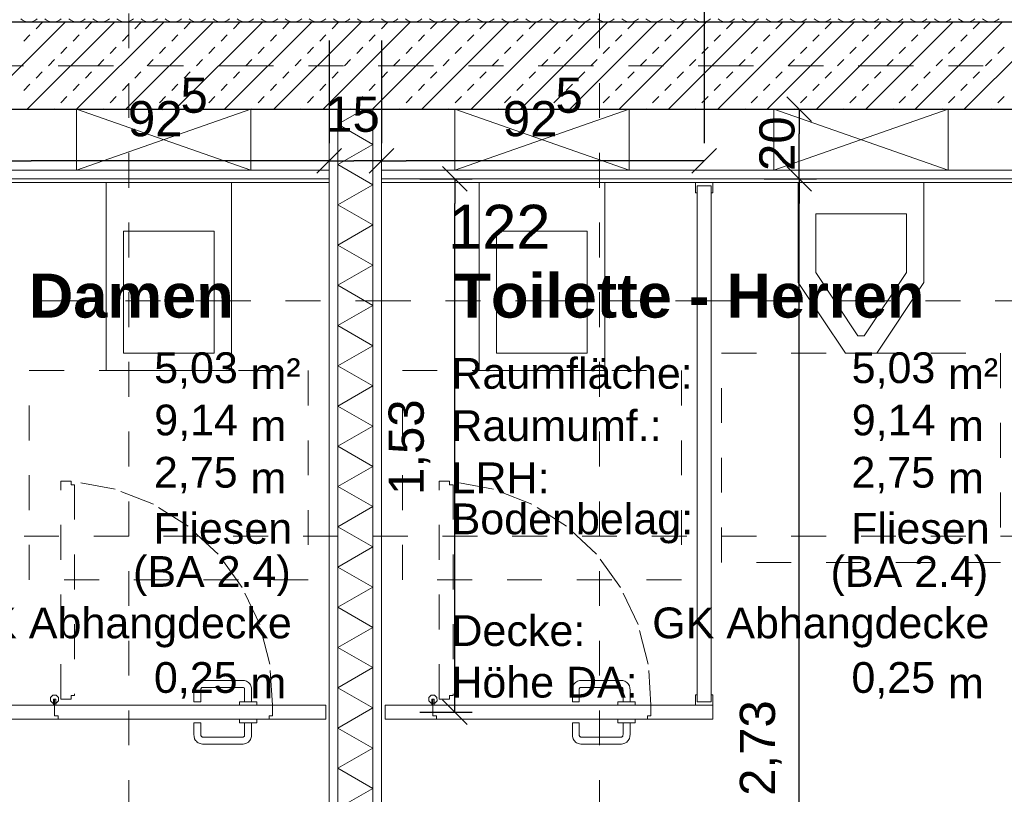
# Model space of a CAD drawing. Header units: metres. Extents: x -45.2 to 14.3, y -31.8 to 10.2.
# Tile 71 of 152: x -26 to -23.1, y -2.1 to 0.1. Entities that reach past the tile are written whole.
import ezdxf

# ---------------------------------------------------------------- set-up
doc = ezdxf.new("R2010")
doc.units = ezdxf.units.M
doc.header["$LTSCALE"] = 0.05
for name, pattern in [('Achsen 01', [5.291531, 3.175, -1.058062, 0.352704, -0.705764]), ('gestrichelt - 01', [2, 1, -1]), ('Raster 01', [2, 1, -1])]:
    doc.linetypes.add(name, pattern=pattern)
doc.layers.get('0').update_dxf_attribs({"lineweight": 25})
for name, color, linetype, lineweight in [('013_Beton und Stahlbetonarbeiten-330 Außenwände', 7, 'Continuous', 25), ('024_Fliesen_Plattenarbeiten-340 Fliesen', 7, 'Continuous', 9), ('027_Tischlerarbeiten-340 WC Trennwände', 7, 'Continuous', 9), ('039_Trockenbauarbeiten-340 Gipskarton', 7, 'Continuous', 9), ('AV1-Einrichtung Bemaßung', 7, 'Continuous', 9), ('AV1-Schnitt Achsen', 7, 'Achsen 01', 18), ('AV1-Stempel-Raumstempel', 7, 'Continuous', 9), ('Keine', 7, 'Continuous', 9)]:
    doc.layers.add(name, color=color, linetype=linetype, lineweight=lineweight)
for name, color, linetype, lineweight, true_color in [('014_Fassadenarbeiten-330 mineralische Dämmung', 7, 'Continuous', 9, 0x666666), ('039_Trockenbauarbeiten-340 Dämmung', 7, 'Continuous', 9, 0xc0c0c0), ('045_Sanitärausstattung-allg.', 9, 'Continuous', 9, 0x808080), ('AV1-Achsen', 1, 'Achsen 01', 18, 0xff0000), ('AV1-Raster', 7, 'Raster 01', 9, 0xa6a6a6)]:
    doc.layers.add(name, color=color, linetype=linetype, lineweight=lineweight, true_color=true_color)
doc.styles.add('Arial', font='arial.ttf')
doc.styles.add('Arial (bold)', font='arialbd.ttf')

msp = doc.modelspace()

# ---------------------------------------------------------------- linework, layer by layer
at = {"color": 0, "linetype": 'Continuous', "lineweight": 15}
for p, q in [((-23.7627, -0.0896), (-23.692, -0.1604)), ((-25.0396, -0.2371), (-25.1104, -0.3079)), ((-25.1104, -0.3079), (-25.0396, -0.2371)), ((-24.8896, -0.2371), (-24.9604, -0.3079)), ((-24.9604, -0.3079), (-24.8896, -0.2371)), ((-23.9646, -0.2371), (-24.0354, -0.3079)), ((-24.7504, -0.2896), (-24.6796, -0.3604)), ((-23.692, -0.3604), (-23.7627, -0.2896)), ((-23.7627, -0.2896), (-23.692, -0.3604)), ((-24.6796, -1.8904), (-24.7504, -1.8196))]:
    msp.add_line(p, q, dxfattribs=at)
at = {"color": 0, "linetype": 'ByBlock', "lineweight": -2}
for p, q in [((-23.7274, -0.125), (-23.7274, -0.1957)), ((-26, -0.2725), (-25.9293, -0.2725)), ((-25.075, -0.2725), (-25.1457, -0.2725)), ((-25.075, -0.2725), (-25.0043, -0.2725)), ((-24.925, -0.2725), (-24.9957, -0.2725)), ((-24.925, -0.2725), (-24.8543, -0.2725)), ((-24, -0.2725), (-24.0707, -0.2725)), ((-23.7274, -0.325), (-23.7274, -0.2543)), ((-24.715, -0.325), (-24.715, -0.3957)), ((-23.7274, -0.325), (-23.7274, -0.3957)), ((-24.715, -1.855), (-24.715, -1.7843))]:
    msp.add_line(p, q, dxfattribs=at)
at = {"layer": '013_Beton und Stahlbetonarbeiten-330 Außenwände', "color": 251, "linetype": 'Continuous', "lineweight": 13, "true_color": 0x4c4c4c}
for p, q in [((-25.8323, 0.125), (-26.0823, -0.125)), ((-25.6909, 0.125), (-25.9409, -0.125)), ((-25.9155, 0.1061), (-25.8978, 0.1237)), ((-25.5495, 0.125), (-25.7995, -0.125)), ((-25.774, 0.1061), (-25.7564, 0.1237)), ((-25.4081, 0.125), (-25.6581, -0.125)), ((-25.6326, 0.1061), (-25.6149, 0.1237)), ((-25.2666, 0.125), (-25.5166, -0.125)), ((-25.4912, 0.1061), (-25.4735, 0.1237)), ((-25.1252, 0.125), (-25.3752, -0.125)), ((-25.3498, 0.1061), (-25.3321, 0.1237)), ((-24.9838, 0.125), (-25.2338, -0.125)), ((-25.2084, 0.1061), (-25.1907, 0.1237)), ((-24.8424, 0.125), (-25.0924, -0.125)), ((-25.0669, 0.1061), (-25.0493, 0.1237)), ((-24.701, 0.125), (-24.951, -0.125)), ((-24.9255, 0.1061), (-24.9078, 0.1237)), ((-24.5595, 0.125), (-24.8095, -0.125)), ((-24.7841, 0.1061), (-24.7664, 0.1237)), ((-24.4181, 0.125), (-24.6681, -0.125)), ((-24.6427, 0.1061), (-24.625, 0.1237)), ((-24.2767, 0.125), (-24.5267, -0.125)), ((-24.5012, 0.1061), (-24.4836, 0.1237)), ((-24.1353, 0.125), (-24.3853, -0.125)), ((-24.3598, 0.1061), (-24.3422, 0.1237)), ((-23.9939, 0.125), (-24.2439, -0.125)), ((-24.2184, 0.1061), (-24.2007, 0.1237)), ((-23.8524, 0.125), (-24.1024, -0.125)), ((-24.077, 0.1061), (-24.0593, 0.1237)), ((-23.711, 0.125), (-23.961, -0.125)), ((-23.9356, 0.1061), (-23.9179, 0.1237)), ((-23.5696, 0.125), (-23.8196, -0.125)), ((-23.7941, 0.1061), (-23.7765, 0.1237)), ((-23.4282, 0.125), (-23.6782, -0.125)), ((-23.6527, 0.1061), (-23.635, 0.1237)), ((-23.2867, 0.125), (-23.5367, -0.125)), ((-23.5113, 0.1061), (-23.4936, 0.1237)), ((-23.1453, 0.125), (-23.3953, -0.125)), ((-23.3699, 0.1061), (-23.3522, 0.1237)), ((-23.0039, 0.125), (-23.2539, -0.125)), ((-23.2285, 0.1061), (-23.2108, 0.1237)), ((-25.9508, 0.0707), (-25.9331, 0.0884)), ((-25.8094, 0.0707), (-25.7917, 0.0884)), ((-25.668, 0.0707), (-25.6503, 0.0884)), ((-25.5266, 0.0707), (-25.5089, 0.0884)), ((-25.3851, 0.0707), (-25.3675, 0.0884)), ((-25.2437, 0.0707), (-25.226, 0.0884)), ((-25.1023, 0.0707), (-25.0846, 0.0884)), ((-24.9609, 0.0707), (-24.9432, 0.0884)), ((-24.8194, 0.0707), (-24.8018, 0.0884)), ((-24.678, 0.0707), (-24.6603, 0.0884)), ((-24.5366, 0.0707), (-24.5189, 0.0884)), ((-24.3952, 0.0707), (-24.3775, 0.0884)), ((-24.2538, 0.0707), (-24.2361, 0.0884)), ((-24.1123, 0.0707), (-24.0947, 0.0884)), ((-23.9709, 0.0707), (-23.9532, 0.0884)), ((-23.8295, 0.0707), (-23.8118, 0.0884)), ((-23.6881, 0.0707), (-23.6704, 0.0884)), ((-23.5467, 0.0707), (-23.529, 0.0884)), ((-23.4052, 0.0707), (-23.3876, 0.0884)), ((-23.2638, 0.0707), (-23.2461, 0.0884)), ((-25.8448, 0.0354), (-25.8271, 0.053)), ((-25.7033, 0.0354), (-25.6857, 0.053)), ((-25.5619, 0.0354), (-25.5442, 0.053)), ((-25.4205, 0.0354), (-25.4028, 0.053)), ((-25.2791, 0.0354), (-25.2614, 0.053)), ((-25.1376, 0.0354), (-25.12, 0.053)), ((-24.9962, 0.0354), (-24.9785, 0.053)), ((-24.8548, 0.0354), (-24.8371, 0.053)), ((-24.7134, 0.0354), (-24.6957, 0.053)), ((-24.572, 0.0354), (-24.5543, 0.053)), ((-24.4305, 0.0354), (-24.4129, 0.053)), ((-24.2891, 0.0354), (-24.2714, 0.053)), ((-24.1477, 0.0354), (-24.13, 0.053)), ((-24.0063, 0.0354), (-23.9886, 0.053)), ((-23.8649, 0.0354), (-23.8472, 0.053)), ((-23.7234, 0.0354), (-23.7058, 0.053)), ((-23.582, 0.0354), (-23.5643, 0.053)), ((-23.4406, 0.0354), (-23.4229, 0.053)), ((-23.2992, 0.0354), (-23.2815, 0.053)), ((-23.1577, 0.0354), (-23.1401, 0.053)), ((-25.8801, 0), (-25.8624, 0.0177)), ((-25.7387, 0), (-25.721, 0.0177)), ((-25.5973, 0), (-25.5796, 0.0177)), ((-25.4558, 0), (-25.4382, 0.0177)), ((-25.3144, 0), (-25.2967, 0.0177)), ((-25.173, 0), (-25.1553, 0.0177)), ((-25.0316, 0), (-25.0139, 0.0177)), ((-24.8902, 0), (-24.8725, 0.0177)), ((-24.7487, 0), (-24.7311, 0.0177)), ((-24.6073, 0), (-24.5896, 0.0177)), ((-24.4659, 0), (-24.4482, 0.0177)), ((-24.3245, 0), (-24.3068, 0.0177)), ((-24.1831, 0), (-24.1654, 0.0177)), ((-24.0416, 0), (-24.024, 0.0177)), ((-23.9002, 0), (-23.8825, 0.0177)), ((-23.7588, 0), (-23.7411, 0.0177)), ((-23.6174, 0), (-23.5997, 0.0177)), ((-23.4759, 0), (-23.4583, 0.0177)), ((-23.3345, 0), (-23.3168, 0.0177)), ((-23.1931, 0), (-23.1754, 0.0177)), ((-25.9155, -0.0354), (-25.8978, -0.0177)), ((-25.774, -0.0354), (-25.7564, -0.0177)), ((-25.6326, -0.0354), (-25.6149, -0.0177)), ((-25.4912, -0.0354), (-25.4735, -0.0177)), ((-25.3498, -0.0354), (-25.3321, -0.0177)), ((-25.2084, -0.0354), (-25.1907, -0.0177)), ((-25.0669, -0.0354), (-25.0493, -0.0177)), ((-24.9255, -0.0354), (-24.9078, -0.0177)), ((-24.7841, -0.0354), (-24.7664, -0.0177)), ((-24.6427, -0.0354), (-24.625, -0.0177)), ((-24.5012, -0.0354), (-24.4836, -0.0177)), ((-24.3598, -0.0354), (-24.3422, -0.0177)), ((-24.2184, -0.0354), (-24.2007, -0.0177)), ((-24.077, -0.0354), (-24.0593, -0.0177)), ((-23.9356, -0.0354), (-23.9179, -0.0177)), ((-23.7941, -0.0354), (-23.7765, -0.0177)), ((-23.6527, -0.0354), (-23.635, -0.0177)), ((-23.5113, -0.0354), (-23.4936, -0.0177)), ((-23.3699, -0.0354), (-23.3522, -0.0177)), ((-23.2285, -0.0354), (-23.2108, -0.0177)), ((-25.9508, -0.0707), (-25.9331, -0.053)), ((-25.8094, -0.0707), (-25.7917, -0.053)), ((-25.668, -0.0707), (-25.6503, -0.053)), ((-25.5266, -0.0707), (-25.5089, -0.053)), ((-25.3851, -0.0707), (-25.3675, -0.053)), ((-25.2437, -0.0707), (-25.226, -0.053)), ((-25.1023, -0.0707), (-25.0846, -0.053)), ((-24.9609, -0.0707), (-24.9432, -0.053)), ((-24.8194, -0.0707), (-24.8018, -0.053)), ((-24.678, -0.0707), (-24.6603, -0.053)), ((-24.5366, -0.0707), (-24.5189, -0.053)), ((-24.3952, -0.0707), (-24.3775, -0.053)), ((-24.2538, -0.0707), (-24.2361, -0.053)), ((-24.1123, -0.0707), (-24.0947, -0.053)), ((-23.9709, -0.0707), (-23.9532, -0.053)), ((-23.8295, -0.0707), (-23.8118, -0.053)), ((-23.6881, -0.0707), (-23.6704, -0.053)), ((-23.5467, -0.0707), (-23.529, -0.053)), ((-23.4052, -0.0707), (-23.3876, -0.053)), ((-23.2638, -0.0707), (-23.2461, -0.053)), ((-25.8448, -0.1061), (-25.8271, -0.0884)), ((-25.7033, -0.1061), (-25.6857, -0.0884)), ((-25.5619, -0.1061), (-25.5442, -0.0884)), ((-25.4205, -0.1061), (-25.4028, -0.0884)), ((-25.2791, -0.1061), (-25.2614, -0.0884)), ((-25.1376, -0.1061), (-25.12, -0.0884)), ((-24.9962, -0.1061), (-24.9785, -0.0884)), ((-24.8548, -0.1061), (-24.8371, -0.0884)), ((-24.7134, -0.1061), (-24.6957, -0.0884)), ((-24.572, -0.1061), (-24.5543, -0.0884)), ((-24.4305, -0.1061), (-24.4129, -0.0884)), ((-24.2891, -0.1061), (-24.2714, -0.0884)), ((-24.1477, -0.1061), (-24.13, -0.0884)), ((-24.0063, -0.1061), (-23.9886, -0.0884)), ((-23.8649, -0.1061), (-23.8472, -0.0884)), ((-23.7234, -0.1061), (-23.7058, -0.0884)), ((-23.582, -0.1061), (-23.5643, -0.0884)), ((-23.4406, -0.1061), (-23.4229, -0.0884)), ((-23.2992, -0.1061), (-23.2815, -0.0884)), ((-23.1577, -0.1061), (-23.1401, -0.0884)), ((-25.8637, -0.125), (-25.8624, -0.1237)), ((-25.7223, -0.125), (-25.721, -0.1237)), ((-25.5808, -0.125), (-25.5796, -0.1237)), ((-25.4394, -0.125), (-25.4382, -0.1237)), ((-25.298, -0.125), (-25.2967, -0.1237)), ((-25.1566, -0.125), (-25.1553, -0.1237)), ((-25.0152, -0.125), (-25.0139, -0.1237)), ((-24.8737, -0.125), (-24.8725, -0.1237)), ((-24.7323, -0.125), (-24.7311, -0.1237)), ((-24.5909, -0.125), (-24.5896, -0.1237)), ((-24.4495, -0.125), (-24.4482, -0.1237)), ((-24.3081, -0.125), (-24.3068, -0.1237)), ((-24.1666, -0.125), (-24.1654, -0.1237)), ((-24.0252, -0.125), (-24.024, -0.1237)), ((-23.8838, -0.125), (-23.8825, -0.1237)), ((-23.7424, -0.125), (-23.7411, -0.1237)), ((-23.6009, -0.125), (-23.5997, -0.1237)), ((-23.4595, -0.125), (-23.4583, -0.1237)), ((-23.3181, -0.125), (-23.3168, -0.1237)), ((-23.1767, -0.125), (-23.1754, -0.1237))]:
    msp.add_line(p, q, dxfattribs=at)
at = {"layer": '013_Beton und Stahlbetonarbeiten-330 Außenwände'}
msp.add_lwpolyline([(-18.775, 0.125), (-27.075, 0.125), (-27.075, -0.125), (-18.775, -0.125)], close=True, dxfattribs=at)
at = {"layer": '014_Fassadenarbeiten-330 mineralische Dämmung'}
msp.add_lwpolyline([(-36.8275, -5.525), (-39.275, -5.525), (-39.275, 0.125), (-18.9, 0.125), (-18.9, 0.305), (-39.455, 0.305), (-39.455, -5.705), (-36.8275, -5.705)], close=True, dxfattribs=at)
for points in [[(-25.9122, 0.1343), (-25.9173, 0.1303), (-25.9231, 0.1274), (-25.9293, 0.1256), (-25.9357, 0.125), (-25.9422, 0.1256), (-25.9484, 0.1274), (-25.9542, 0.1303), (-25.9593, 0.1343)], [(-25.8432, 0.1343), (-25.8484, 0.1303), (-25.8541, 0.1274), (-25.8604, 0.1256), (-25.8668, 0.125), (-25.8732, 0.1256), (-25.8795, 0.1274), (-25.8852, 0.1303), (-25.8904, 0.1343)], [(-25.7743, 0.1343), (-25.7794, 0.1303), (-25.7852, 0.1274), (-25.7914, 0.1256), (-25.7979, 0.125), (-25.8043, 0.1256), (-25.8105, 0.1274), (-25.8163, 0.1303), (-25.8214, 0.1343)], [(-25.7054, 0.1343), (-25.7105, 0.1303), (-25.7162, 0.1274), (-25.7225, 0.1256), (-25.7289, 0.125), (-25.7354, 0.1256), (-25.7416, 0.1274), (-25.7473, 0.1303), (-25.7525, 0.1343)], [(-25.6364, 0.1343), (-25.6415, 0.1303), (-25.6473, 0.1274), (-25.6535, 0.1256), (-25.66, 0.125), (-25.6664, 0.1256), (-25.6726, 0.1274), (-25.6784, 0.1303), (-25.6835, 0.1343)], [(-25.5675, 0.1343), (-25.5726, 0.1303), (-25.5784, 0.1274), (-25.5846, 0.1256), (-25.591, 0.125), (-25.5975, 0.1256), (-25.6037, 0.1274), (-25.6095, 0.1303), (-25.6146, 0.1343)], [(-25.4985, 0.1343), (-25.5036, 0.1303), (-25.5094, 0.1274), (-25.5156, 0.1256), (-25.5221, 0.125), (-25.5285, 0.1256), (-25.5347, 0.1274), (-25.5405, 0.1303), (-25.5456, 0.1343)], [(-25.4296, 0.1343), (-25.4347, 0.1303), (-25.4405, 0.1274), (-25.4467, 0.1256), (-25.4531, 0.125), (-25.4596, 0.1256), (-25.4658, 0.1274), (-25.4716, 0.1303), (-25.4767, 0.1343)], [(-25.3606, 0.1343), (-25.3658, 0.1303), (-25.3715, 0.1274), (-25.3777, 0.1256), (-25.3842, 0.125), (-25.3906, 0.1256), (-25.3969, 0.1274), (-25.4026, 0.1303), (-25.4077, 0.1343)], [(-25.2917, 0.1343), (-25.2968, 0.1303), (-25.3026, 0.1274), (-25.3088, 0.1256), (-25.3152, 0.125), (-25.3217, 0.1256), (-25.3279, 0.1274), (-25.3337, 0.1303), (-25.3388, 0.1343)], [(-25.2227, 0.1343), (-25.2279, 0.1303), (-25.2336, 0.1274), (-25.2399, 0.1256), (-25.2463, 0.125), (-25.2527, 0.1256), (-25.259, 0.1274), (-25.2647, 0.1303), (-25.2699, 0.1343)], [(-25.1538, 0.1343), (-25.1589, 0.1303), (-25.1647, 0.1274), (-25.1709, 0.1256), (-25.1774, 0.125), (-25.1838, 0.1256), (-25.19, 0.1274), (-25.1958, 0.1303), (-25.2009, 0.1343)], [(-25.0849, 0.1343), (-25.09, 0.1303), (-25.0957, 0.1274), (-25.102, 0.1256), (-25.1084, 0.125), (-25.1149, 0.1256), (-25.1211, 0.1274), (-25.1268, 0.1303), (-25.132, 0.1343)], [(-25.0159, 0.1343), (-25.021, 0.1303), (-25.0268, 0.1274), (-25.033, 0.1256), (-25.0395, 0.125), (-25.0459, 0.1256), (-25.0521, 0.1274), (-25.0579, 0.1303), (-25.063, 0.1343)], [(-24.947, 0.1343), (-24.9521, 0.1303), (-24.9579, 0.1274), (-24.9641, 0.1256), (-24.9705, 0.125), (-24.977, 0.1256), (-24.9832, 0.1274), (-24.989, 0.1303), (-24.9941, 0.1343)], [(-24.878, 0.1343), (-24.8831, 0.1303), (-24.8889, 0.1274), (-24.8951, 0.1256), (-24.9016, 0.125), (-24.908, 0.1256), (-24.9142, 0.1274), (-24.92, 0.1303), (-24.9251, 0.1343)], [(-24.8091, 0.1343), (-24.8142, 0.1303), (-24.82, 0.1274), (-24.8262, 0.1256), (-24.8326, 0.125), (-24.8391, 0.1256), (-24.8453, 0.1274), (-24.8511, 0.1303), (-24.8562, 0.1343)], [(-24.7401, 0.1343), (-24.7452, 0.1303), (-24.751, 0.1274), (-24.7572, 0.1256), (-24.7637, 0.125), (-24.7701, 0.1256), (-24.7763, 0.1274), (-24.7821, 0.1303), (-24.7872, 0.1343)], [(-24.6712, 0.1343), (-24.6763, 0.1303), (-24.6821, 0.1274), (-24.6883, 0.1256), (-24.6947, 0.125), (-24.7012, 0.1256), (-24.7074, 0.1274), (-24.7132, 0.1303), (-24.7183, 0.1343)], [(-24.6022, 0.1343), (-24.6074, 0.1303), (-24.6131, 0.1274), (-24.6193, 0.1256), (-24.6258, 0.125), (-24.6322, 0.1256), (-24.6385, 0.1274), (-24.6442, 0.1303), (-24.6494, 0.1343)], [(-24.5333, 0.1343), (-24.5384, 0.1303), (-24.5442, 0.1274), (-24.5504, 0.1256), (-24.5568, 0.125), (-24.5633, 0.1256), (-24.5695, 0.1274), (-24.5753, 0.1303), (-24.5804, 0.1343)], [(-24.4643, 0.1343), (-24.4695, 0.1303), (-24.4752, 0.1274), (-24.4815, 0.1256), (-24.4879, 0.125), (-24.4944, 0.1256), (-24.5006, 0.1274), (-24.5063, 0.1303), (-24.5115, 0.1343)], [(-24.3954, 0.1343), (-24.4005, 0.1303), (-24.4063, 0.1274), (-24.4125, 0.1256), (-24.419, 0.125), (-24.4254, 0.1256), (-24.4316, 0.1274), (-24.4374, 0.1303), (-24.4425, 0.1343)], [(-24.3265, 0.1343), (-24.3316, 0.1303), (-24.3373, 0.1274), (-24.3436, 0.1256), (-24.35, 0.125), (-24.3565, 0.1256), (-24.3627, 0.1274), (-24.3685, 0.1303), (-24.3736, 0.1343)], [(-24.2575, 0.1343), (-24.2626, 0.1303), (-24.2684, 0.1274), (-24.2746, 0.1256), (-24.2811, 0.125), (-24.2875, 0.1256), (-24.2937, 0.1274), (-24.2995, 0.1303), (-24.3046, 0.1343)], [(-24.1886, 0.1343), (-24.1937, 0.1303), (-24.1995, 0.1274), (-24.2057, 0.1256), (-24.2121, 0.125), (-24.2186, 0.1256), (-24.2248, 0.1274), (-24.2306, 0.1303), (-24.2357, 0.1343)], [(-24.1196, 0.1343), (-24.1247, 0.1303), (-24.1305, 0.1274), (-24.1367, 0.1256), (-24.1432, 0.125), (-24.1496, 0.1256), (-24.1558, 0.1274), (-24.1616, 0.1303), (-24.1667, 0.1343)], [(-24.0507, 0.1343), (-24.0558, 0.1303), (-24.0616, 0.1274), (-24.0678, 0.1256), (-24.0742, 0.125), (-24.0807, 0.1256), (-24.0869, 0.1274), (-24.0927, 0.1303), (-24.0978, 0.1343)], [(-23.9817, 0.1343), (-23.9869, 0.1303), (-23.9926, 0.1274), (-23.9988, 0.1256), (-24.0053, 0.125), (-24.0117, 0.1256), (-24.018, 0.1274), (-24.0237, 0.1303), (-24.0288, 0.1343)], [(-23.9128, 0.1343), (-23.9179, 0.1303), (-23.9237, 0.1274), (-23.9299, 0.1256), (-23.9363, 0.125), (-23.9428, 0.1256), (-23.949, 0.1274), (-23.9548, 0.1303), (-23.9599, 0.1343)], [(-23.8438, 0.1343), (-23.849, 0.1303), (-23.8547, 0.1274), (-23.861, 0.1256), (-23.8674, 0.125), (-23.8738, 0.1256), (-23.8801, 0.1274), (-23.8858, 0.1303), (-23.891, 0.1343)], [(-23.7749, 0.1343), (-23.78, 0.1303), (-23.7858, 0.1274), (-23.792, 0.1256), (-23.7985, 0.125), (-23.8049, 0.1256), (-23.8111, 0.1274), (-23.8169, 0.1303), (-23.822, 0.1343)], [(-23.706, 0.1343), (-23.7111, 0.1303), (-23.7168, 0.1274), (-23.7231, 0.1256), (-23.7295, 0.125), (-23.736, 0.1256), (-23.7422, 0.1274), (-23.7479, 0.1303), (-23.7531, 0.1343)], [(-23.637, 0.1343), (-23.6421, 0.1303), (-23.6479, 0.1274), (-23.6541, 0.1256), (-23.6606, 0.125), (-23.667, 0.1256), (-23.6732, 0.1274), (-23.679, 0.1303), (-23.6841, 0.1343)], [(-23.5681, 0.1343), (-23.5732, 0.1303), (-23.579, 0.1274), (-23.5852, 0.1256), (-23.5916, 0.125), (-23.5981, 0.1256), (-23.6043, 0.1274), (-23.6101, 0.1303), (-23.6152, 0.1343)], [(-23.4991, 0.1343), (-23.5042, 0.1303), (-23.51, 0.1274), (-23.5162, 0.1256), (-23.5227, 0.125), (-23.5291, 0.1256), (-23.5353, 0.1274), (-23.5411, 0.1303), (-23.5462, 0.1343)], [(-23.4302, 0.1343), (-23.4353, 0.1303), (-23.4411, 0.1274), (-23.4473, 0.1256), (-23.4537, 0.125), (-23.4602, 0.1256), (-23.4664, 0.1274), (-23.4722, 0.1303), (-23.4773, 0.1343)], [(-23.3612, 0.1343), (-23.3664, 0.1303), (-23.3721, 0.1274), (-23.3783, 0.1256), (-23.3848, 0.125), (-23.3912, 0.1256), (-23.3975, 0.1274), (-23.4032, 0.1303), (-23.4083, 0.1343)], [(-23.2923, 0.1343), (-23.2974, 0.1303), (-23.3032, 0.1274), (-23.3094, 0.1256), (-23.3158, 0.125), (-23.3223, 0.1256), (-23.3285, 0.1274), (-23.3343, 0.1303), (-23.3394, 0.1343)], [(-23.2233, 0.1343), (-23.2285, 0.1303), (-23.2342, 0.1274), (-23.2405, 0.1256), (-23.2469, 0.125), (-23.2533, 0.1256), (-23.2596, 0.1274), (-23.2653, 0.1303), (-23.2705, 0.1343)], [(-23.1544, 0.1343), (-23.1595, 0.1303), (-23.1653, 0.1274), (-23.1715, 0.1256), (-23.178, 0.125), (-23.1844, 0.1256), (-23.1906, 0.1274), (-23.1964, 0.1303), (-23.2015, 0.1343)]]:
    msp.add_lwpolyline(points, dxfattribs=at)
at = {"layer": '024_Fliesen_Plattenarbeiten-340 Fliesen'}
for points in [[(-26.925, -0.325), (-25.075, -0.325), (-25.075, -0.335), (-26.925, -0.335)], [(-24.925, -0.325), (-23.075, -0.325), (-23.075, -0.335), (-24.925, -0.335)]]:
    msp.add_lwpolyline(points, close=True, dxfattribs=at)
at = {"layer": '027_Tischlerarbeiten-340 WC Trennwände'}
for points in [[(-24.02, -0.345), (-23.98, -0.345), (-23.98, -0.365), (-23.975, -0.365), (-23.975, -0.335), (-24.025, -0.335), (-24.025, -0.365), (-24.02, -0.365)], [(-24.02, -1.825), (-24.02, -0.345), (-23.98, -0.345), (-23.98, -1.825)], [(-25.2975, -1.825), (-25.2975, -1.7918), (-25.2978, -1.7849), (-25.2994, -1.7792), (-25.3007, -1.7765), (-25.3024, -1.7739), (-25.3044, -1.7715), (-25.3067, -1.7694), (-25.3119, -1.7661), (-25.3148, -1.765), (-25.3177, -1.7642), (-25.3217, -1.7638), (-25.3243, -1.7638), (-25.4195, -1.7638), (-25.4386, -1.7638), (-25.4422, -1.7641), (-25.4453, -1.7649), (-25.4483, -1.766), (-25.4511, -1.7675), (-25.4536, -1.7694), (-25.4559, -1.7715), (-25.458, -1.7739), (-25.4609, -1.7791), (-25.4625, -1.785), (-25.4626, -1.7853), (-25.4628, -1.7909), (-25.4628, -1.825), (-25.4428, -1.825), (-25.4428, -1.7909), (-25.4428, -1.7881), (-25.4428, -1.788), (-25.4424, -1.7868), (-25.4419, -1.7858), (-25.4415, -1.7853), (-25.441, -1.7849), (-25.4405, -1.7845), (-25.4399, -1.7842), (-25.4393, -1.784), (-25.4387, -1.7838), (-25.4381, -1.7838), (-25.4195, -1.7838), (-25.3243, -1.7838), (-25.3215, -1.7838), (-25.321, -1.784), (-25.3204, -1.7842), (-25.3193, -1.7849), (-25.3189, -1.7853), (-25.3185, -1.7858), (-25.3181, -1.7863), (-25.3179, -1.7869), (-25.3176, -1.788), (-25.3175, -1.7918), (-25.3175, -1.825)], [(-24.2125, -1.825), (-24.2125, -1.7918), (-24.2128, -1.7849), (-24.2144, -1.7792), (-24.2157, -1.7765), (-24.2174, -1.7739), (-24.2194, -1.7715), (-24.2217, -1.7694), (-24.2269, -1.7661), (-24.2298, -1.765), (-24.2327, -1.7642), (-24.2367, -1.7638), (-24.2393, -1.7638), (-24.3345, -1.7638), (-24.3536, -1.7638), (-24.3572, -1.7641), (-24.3603, -1.7649), (-24.3633, -1.766), (-24.3661, -1.7675), (-24.3686, -1.7694), (-24.3709, -1.7715), (-24.373, -1.7739), (-24.3759, -1.7791), (-24.3775, -1.785), (-24.3776, -1.7853), (-24.3778, -1.7909), (-24.3778, -1.825), (-24.3578, -1.825), (-24.3578, -1.7909), (-24.3578, -1.7881), (-24.3578, -1.788), (-24.3574, -1.7868), (-24.3569, -1.7858), (-24.3565, -1.7853), (-24.356, -1.7849), (-24.3555, -1.7845), (-24.3549, -1.7842), (-24.3543, -1.784), (-24.3537, -1.7838), (-24.3531, -1.7838), (-24.3345, -1.7838), (-24.2393, -1.7838), (-24.2365, -1.7838), (-24.236, -1.784), (-24.2354, -1.7842), (-24.2343, -1.7849), (-24.2339, -1.7853), (-24.2335, -1.7858), (-24.2331, -1.7863), (-24.2329, -1.7869), (-24.2326, -1.788), (-24.2325, -1.7918), (-24.2325, -1.825)], [(-25.851, -1.8126), (-25.8509, -1.8222), (-25.8576, -1.829), (-25.8672, -1.8291), (-25.874, -1.8224), (-25.8741, -1.8128), (-25.8674, -1.806), (-25.8578, -1.8059)], [(-24.766, -1.8126), (-24.7659, -1.8222), (-24.7726, -1.829), (-24.7822, -1.8291), (-24.789, -1.8224), (-24.7891, -1.8128), (-24.7824, -1.806), (-24.7728, -1.8059)], [(-24.02, -1.825), (-23.98, -1.825), (-23.98, -1.805), (-23.975, -1.805), (-23.975, -1.835), (-24.025, -1.835), (-24.025, -1.805), (-24.02, -1.805)], [(-25.8625, -1.865), (-25.8625, -1.835), (-26, -1.835), (-26, -1.875), (-25.8525, -1.875), (-25.8525, -1.865)], [(-25.866, -1.8175), (-25.8625, -1.8175), (-25.8625, -1.835), (-25.866, -1.835)], [(-25.8625, -1.8175), (-25.859, -1.8175), (-25.859, -1.835), (-25.8625, -1.835)], [(-25.8625, -1.835), (-25.2375, -1.835), (-25.2375, -1.865), (-25.2475, -1.865), (-25.2475, -1.875), (-25.8525, -1.875), (-25.8525, -1.865), (-25.8625, -1.865)], [(-25.2825, -1.835), (-25.2825, -1.825), (-25.3325, -1.825), (-25.3325, -1.835)], [(-25.2375, -1.865), (-25.2475, -1.865), (-25.2475, -1.875), (-25.085, -1.875), (-25.085, -1.835), (-25.2375, -1.835)], [(-24.7775, -1.865), (-24.7775, -1.835), (-24.915, -1.835), (-24.915, -1.875), (-24.7675, -1.875), (-24.7675, -1.865)], [(-24.781, -1.8175), (-24.7775, -1.8175), (-24.7775, -1.835), (-24.781, -1.835)], [(-24.7775, -1.8175), (-24.774, -1.8175), (-24.774, -1.835), (-24.7775, -1.835)], [(-24.7775, -1.835), (-24.1525, -1.835), (-24.1525, -1.865), (-24.1625, -1.865), (-24.1625, -1.875), (-24.7675, -1.875), (-24.7675, -1.865), (-24.7775, -1.865)], [(-24.1975, -1.835), (-24.1975, -1.825), (-24.2475, -1.825), (-24.2475, -1.835)], [(-24.1525, -1.865), (-24.1625, -1.865), (-24.1625, -1.875), (-23.975, -1.875), (-23.975, -1.835), (-24.1525, -1.835)], [(-25.2975, -1.885), (-25.2975, -1.9182), (-25.2978, -1.9251), (-25.2994, -1.9308), (-25.3007, -1.9335), (-25.3024, -1.9361), (-25.3044, -1.9385), (-25.3067, -1.9406), (-25.3119, -1.9439), (-25.3148, -1.945), (-25.3177, -1.9458), (-25.3217, -1.9462), (-25.3243, -1.9462), (-25.4195, -1.9462), (-25.4386, -1.9462), (-25.4422, -1.9459), (-25.4453, -1.9451), (-25.4483, -1.944), (-25.4511, -1.9425), (-25.4536, -1.9406), (-25.4559, -1.9385), (-25.458, -1.9361), (-25.4609, -1.9309), (-25.4625, -1.925), (-25.4626, -1.9247), (-25.4628, -1.9191), (-25.4628, -1.885), (-25.4428, -1.885), (-25.4428, -1.9191), (-25.4428, -1.9219), (-25.4428, -1.922), (-25.4424, -1.9232), (-25.4419, -1.9242), (-25.4415, -1.9247), (-25.441, -1.9251), (-25.4405, -1.9255), (-25.4399, -1.9258), (-25.4393, -1.926), (-25.4387, -1.9262), (-25.4381, -1.9262), (-25.4195, -1.9262), (-25.3243, -1.9262), (-25.3215, -1.9262), (-25.321, -1.926), (-25.3204, -1.9258), (-25.3193, -1.9251), (-25.3189, -1.9247), (-25.3185, -1.9242), (-25.3181, -1.9237), (-25.3179, -1.9231), (-25.3176, -1.922), (-25.3175, -1.9182), (-25.3175, -1.885)], [(-25.2825, -1.875), (-25.2825, -1.885), (-25.3325, -1.885), (-25.3325, -1.875)], [(-24.2125, -1.885), (-24.2125, -1.9182), (-24.2128, -1.9251), (-24.2144, -1.9308), (-24.2157, -1.9335), (-24.2174, -1.9361), (-24.2194, -1.9385), (-24.2217, -1.9406), (-24.2269, -1.9439), (-24.2298, -1.945), (-24.2327, -1.9458), (-24.2367, -1.9462), (-24.2393, -1.9462), (-24.3345, -1.9462), (-24.3536, -1.9462), (-24.3572, -1.9459), (-24.3603, -1.9451), (-24.3633, -1.944), (-24.3661, -1.9425), (-24.3686, -1.9406), (-24.3709, -1.9385), (-24.373, -1.9361), (-24.3759, -1.9309), (-24.3775, -1.925), (-24.3776, -1.9247), (-24.3778, -1.9191), (-24.3778, -1.885), (-24.3578, -1.885), (-24.3578, -1.9191), (-24.3578, -1.9219), (-24.3578, -1.922), (-24.3574, -1.9232), (-24.3569, -1.9242), (-24.3565, -1.9247), (-24.356, -1.9251), (-24.3555, -1.9255), (-24.3549, -1.9258), (-24.3543, -1.926), (-24.3537, -1.9262), (-24.3531, -1.9262), (-24.3345, -1.9262), (-24.2393, -1.9262), (-24.2365, -1.9262), (-24.236, -1.926), (-24.2354, -1.9258), (-24.2343, -1.9251), (-24.2339, -1.9247), (-24.2335, -1.9242), (-24.2331, -1.9237), (-24.2329, -1.9231), (-24.2326, -1.922), (-24.2325, -1.9182), (-24.2325, -1.885)], [(-24.1975, -1.875), (-24.1975, -1.885), (-24.2475, -1.885), (-24.2475, -1.875)]]:
    msp.add_lwpolyline(points, close=True, dxfattribs=at)
at = {"layer": '027_Tischlerarbeiten-340 WC Trennwände', "color": 253, "linetype": 'gestrichelt - 01', "lineweight": 9, "true_color": 0xa6a6a6}
for points in [[(-25.845, -1.8175), (-25.845, -1.1925), (-25.815, -1.1925), (-25.815, -1.2025), (-25.805, -1.2025), (-25.805, -1.8075), (-25.815, -1.8075), (-25.815, -1.8175)], [(-24.76, -1.8175), (-24.76, -1.1925), (-24.73, -1.1925), (-24.73, -1.2025), (-24.72, -1.2025), (-24.72, -1.8075), (-24.73, -1.8075), (-24.73, -1.8175)]]:
    msp.add_lwpolyline(points, close=True, dxfattribs=at)
for points in [[(-25.2375, -1.835), (-25.245, -1.7175), (-25.2743, -1.6036), (-25.3245, -1.4971), (-25.3937, -1.4019), (-25.4796, -1.3214), (-25.579, -1.2584), (-25.6885, -1.2152), (-25.8041, -1.1932)], [(-24.1525, -1.835), (-24.16, -1.7175), (-24.1893, -1.6036), (-24.2395, -1.4971), (-24.3087, -1.4019), (-24.3946, -1.3214), (-24.494, -1.2584), (-24.6035, -1.2152), (-24.7191, -1.1932)]]:
    msp.add_lwpolyline(points, dxfattribs=at)
at = {"layer": '039_Trockenbauarbeiten-340 Dämmung'}
msp.add_lwpolyline([(-24.95, -3.055), (-24.95, -0.125), (-25.05, -0.125), (-25.05, -3.055)], close=True, dxfattribs=at)
msp.add_lwpolyline([(-25.05, -2.1312), (-24.95, -2.0735), (-25.05, -2.0158), (-24.95, -1.958), (-25.05, -1.9003), (-24.95, -1.8426), (-25.05, -1.7848), (-24.95, -1.7271), (-25.05, -1.6694), (-24.95, -1.6116), (-25.05, -1.5539), (-24.95, -1.4962), (-25.05, -1.4384), (-24.95, -1.3807), (-25.05, -1.3229), (-24.95, -1.2652), (-25.05, -1.2075), (-24.95, -1.1497), (-25.05, -1.092), (-24.95, -1.0343), (-25.05, -0.9765), (-24.95, -0.9188), (-25.05, -0.8611), (-24.95, -0.8033), (-25.05, -0.7456), (-24.95, -0.6879), (-25.05, -0.6301), (-24.95, -0.5724), (-25.05, -0.5147), (-24.95, -0.4569), (-25.05, -0.3992), (-24.95, -0.3415), (-25.05, -0.2837), (-24.95, -0.226), (-25.05, -0.1682), (-24.9751, -0.125)], dxfattribs=at)
at = {"layer": '039_Trockenbauarbeiten-340 Gipskarton'}
for points in [[(-25.05, -0.125), (-25.075, -0.125), (-25.075, -3.055), (-25.05, -3.055)], [(-24.95, -3.055), (-24.925, -3.055), (-24.925, -0.125), (-24.95, -0.125)], [(-26.925, -0.3), (-26.925, -0.325), (-25.075, -0.325), (-25.075, -0.3)], [(-23.075, -0.3), (-24.925, -0.3), (-24.925, -0.325), (-23.075, -0.325)]]:
    msp.add_lwpolyline(points, close=True, dxfattribs=at)
at = {"layer": '045_Sanitärausstattung-allg.'}
for p, q in [((-25.8, -0.3), (-25.3, -0.125)), ((-25.3, -0.3), (-25.8, -0.125)), ((-24.715, -0.3), (-24.215, -0.125)), ((-24.215, -0.3), (-24.715, -0.125)), ((-23.8, -0.3), (-23.3, -0.125)), ((-23.3, -0.3), (-23.8, -0.125))]:
    msp.add_line(p, q, dxfattribs=at)
for points in [[(-25.8, -0.125), (-25.3, -0.125), (-25.3, -0.3), (-25.8, -0.3)], [(-24.715, -0.125), (-24.215, -0.125), (-24.215, -0.3), (-24.715, -0.3)], [(-23.8, -0.125), (-23.3, -0.125), (-23.3, -0.3), (-23.8, -0.3)], [(-25.715, -0.335), (-25.355, -0.335), (-25.355, -0.875), (-25.715, -0.875)], [(-24.645, -0.335), (-24.285, -0.335), (-24.285, -0.875), (-24.645, -0.875)], [(-23.37, -0.335), (-23.37, -0.6225), (-23.505, -0.825), (-23.595, -0.825), (-23.73, -0.6225), (-23.73, -0.335)], [(-23.68, -0.5936), (-23.5591, -0.775), (-23.5409, -0.775), (-23.42, -0.5936), (-23.42, -0.425), (-23.68, -0.425)], [(-25.665, -0.475), (-25.405, -0.475), (-25.405, -0.825), (-25.665, -0.825)], [(-24.595, -0.475), (-24.335, -0.475), (-24.335, -0.825), (-24.595, -0.825)]]:
    msp.add_lwpolyline(points, close=True, dxfattribs=at)
at = {"layer": '045_Sanitärausstattung-allg.', "linetype": 'Raster 01'}
for points in [[(-23.95, -1.425), (-23.95, -0.825), (-23.15, -0.825), (-23.15, -1.425)], [(-25.935, -0.875), (-25.135, -0.875), (-25.135, -1.475), (-25.935, -1.475)], [(-24.865, -0.875), (-24.065, -0.875), (-24.065, -1.475), (-24.865, -1.475)]]:
    msp.add_lwpolyline(points, close=True, dxfattribs=at)
at = {"layer": 'AV1-Achsen'}
msp.add_line((-43.2844, 0), (4.2656, 0), dxfattribs=at)
at = {"layer": 'AV1-Einrichtung Bemaßung', "color": 0, "lineweight": -2}
for p, q in [((-23.8274, -0.125), (-23.6774, -0.125)), ((-23.7274, -0.2543), (-23.7274, -0.1957)), ((-23.8274, -0.325), (-23.6774, -0.325)), ((-23.8274, -0.325), (-23.6774, -0.325)), ((-23.7274, -2.9843), (-23.7274, -0.3957))]:
    msp.add_line(p, q, dxfattribs=at)
at = {"layer": 'AV1-Raster'}
for p, q in [((-25.65, -22.95), (-25.65, 1.35)), ((-24.3, -22.95), (-24.3, 1.35)), ((1.35, -1.35), (-40.5, -1.35))]:
    msp.add_line(p, q, dxfattribs=at)
at = {"layer": 'AV1-Schnitt Achsen'}
msp.add_line((-43.35, -0.675), (4.2, -0.675), dxfattribs=at)
at = {"layer": 'Defpoints', "color": 0, "lineweight": 0}
for p, q in [((-25.075, -0.125), (-25.075, -0.125)), ((-25.075, -0.125), (-25.075, -0.125)), ((-24.925, -0.125), (-24.925, -0.125)), ((-24.925, -0.125), (-24.925, -0.125)), ((-23.7274, -0.125), (-23.7274, -0.125)), ((-25.075, -0.2725), (-25.075, -0.2725)), ((-24.925, -0.2725), (-24.925, -0.2725)), ((-24.715, -0.325), (-24.715, -0.325)), ((-24, -0.335), (-24, -0.335)), ((-23.7274, -0.325), (-23.7274, -0.325)), ((-25.075, -0.4275), (-25.075, -0.4275)), ((-25.075, -0.4275), (-25.075, -0.4275)), ((-24.925, -0.4275), (-24.925, -0.4275)), ((-24.925, -0.4275), (-24.925, -0.4275))]:
    msp.add_line(p, q, dxfattribs=at)
at = {"layer": 'Keine', "color": 0, "linetype": 'Continuous', "lineweight": -2}
for p, q in [((-24, 0.165), (-24, -0.2225)), ((-25.075, 0.0725), (-25.075, -0.2225)), ((-25.075, 0.0725), (-25.075, -0.2225)), ((-24.925, 0.0725), (-24.925, -0.2225)), ((-24.925, 0.0725), (-24.925, -0.2225)), ((-25.1457, -0.2725), (-25.9293, -0.2725)), ((-24.9957, -0.2725), (-25.0043, -0.2725)), ((-24.0707, -0.2725), (-24.8543, -0.2725)), ((-24.815, -0.325), (-24.665, -0.325)), ((-24.715, -1.7843), (-24.715, -0.3957)), ((-24.815, -1.855), (-24.665, -1.855))]:
    msp.add_line(p, q, dxfattribs=at)

# ---------------------------------------------------------------- texts
at = {"layer": 'AV1-Einrichtung Bemaßung', "color": 0, "char_height": 0.10087, "attachment_point": 7, "rotation": 90, "style": 'Arial'}
for s, insert in [('20', (-23.7393, -0.3021)), ('2,73', (-23.7779, -2.0949))]:
    msp.add_mtext(s, dxfattribs=dict(at, insert=insert))
at = {"layer": 'AV1-Stempel-Raumstempel', "attachment_point": 7}
for s, insert, char_height, style in [('122', (-24.7342, -0.5251), 0.12609, 'Arial'), ('Toilette - Damen', (-26.7188, -0.7246), 0.12609, 'Arial (bold)'), ('Toilette - Herren', (-24.7188, -0.7246), 0.12609, 'Arial (bold)'), ('5,03', (-25.5769, -0.927), 0.08826, 'Arial'), ('m²', (-25.3007, -0.9277), 0.08826, 'Arial'), ('Raumfläche:', (-24.7247, -0.9281), 0.088263, 'Arial'), ('5,03', (-23.5769, -0.927), 0.08826, 'Arial'), ('m²', (-23.3007, -0.9277), 0.08826, 'Arial'), ('9,14', (-25.5766, -1.077), 0.08826, 'Arial'), ('Raumumf.:', (-24.7247, -1.0781), 0.08826, 'Arial'), ('9,14', (-23.5766, -1.077), 0.08826, 'Arial'), ('m', (-25.3007, -1.0766), 0.0883, 'Arial'), ('m', (-23.3007, -1.0766), 0.0883, 'Arial'), ('2,75', (-25.5776, -1.227), 0.08826, 'Arial'), ('LRH:', (-24.724, -1.2266), 0.08826, 'Arial'), ('2,75', (-23.5776, -1.227), 0.08826, 'Arial'), ('m', (-25.3007, -1.2266), 0.0883, 'Arial'), ('m', (-23.3007, -1.2266), 0.0883, 'Arial'), ('Fliesen', (-25.5787, -1.3729), 0.08826, 'Arial'), ('Bodenbelag:', (-24.724, -1.371), 0.088263, 'Arial'), ('Fliesen', (-23.5787, -1.3729), 0.08826, 'Arial'), ('(BA 2.4)', (-25.6375, -1.5219), 0.08826, 'Arial'), ('(BA 2.4)', (-23.6375, -1.5219), 0.08826, 'Arial'), ('GK Abhangdecke', (-26.1487, -1.6695), 0.088263, 'Arial'), ('Decke:', (-24.7245, -1.6661), 0.08826, 'Arial'), ('GK Abhangdecke', (-24.1487, -1.6695), 0.088263, 'Arial'), ('Höhe DA:', (-24.7249, -1.8142), 0.08826, 'Arial'), ('0,25', (-25.5776, -1.8159), 0.08826, 'Arial'), ('m', (-25.3007, -1.8155), 0.0883, 'Arial'), ('0,25', (-23.5776, -1.8159), 0.08826, 'Arial'), ('m', (-23.3007, -1.8155), 0.0883, 'Arial')]:
    msp.add_mtext(s, dxfattribs=dict(at, insert=insert, char_height=char_height, style=style))
at = {"layer": 'Keine', "color": 0, "lineweight": 13, "attachment_point": 7, "style": 'Arial'}
for s, insert, char_height in [('5', (-25.5013, -0.1365), 0.1009), ('5', (-24.4263, -0.1365), 0.1009), ('92', (-25.6522, -0.2038), 0.10087), ('15', (-25.0866, -0.1911), 0.10087), ('92', (-24.5772, -0.2038), 0.10087)]:
    msp.add_mtext(s, dxfattribs=dict(at, insert=insert, char_height=char_height))
at = {"layer": 'Keine', "color": 0, "lineweight": 13, "insert": (-24.7852, -1.2316), "char_height": 0.10087, "attachment_point": 7, "rotation": 90, "style": 'Arial'}
msp.add_mtext('1,53', dxfattribs=at)

doc.saveas('drawing.dxf')
